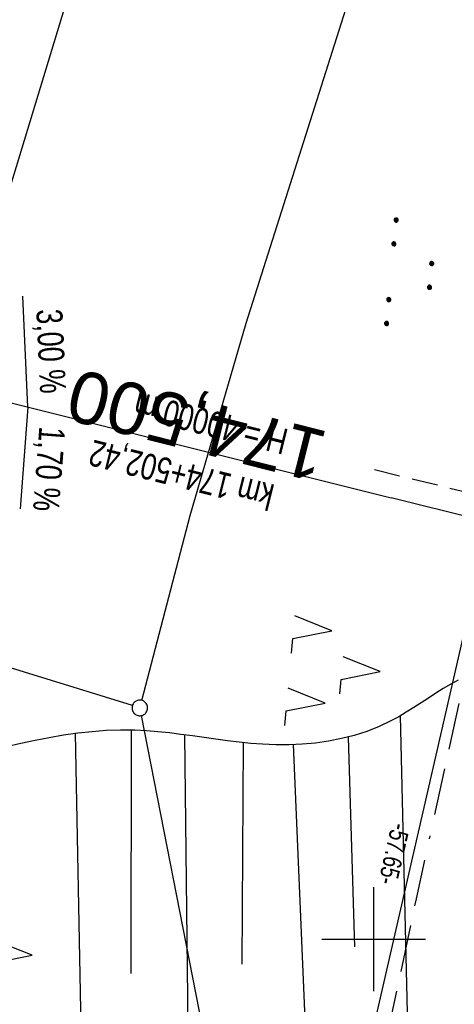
# Model space of a CAD drawing. Extents: x 508338 to 508887, y 451697 to 452490.
# Tile 14 of 37: x 508466 to 508508, y 451894 to 451989. Entities that reach past the tile are written whole.
import ezdxf
from ezdxf.enums import TextEntityAlignment as Align

# ---------------------------------------------------------------- set-up
doc = ezdxf.new("R2010")
doc.units = 0
doc.header["$LTSCALE"] = 10
doc.header["$MEASUREMENT"] = 0
for name, pattern in [('ACAD_ISO16W100', [73, 15, -6.5, 15, -6.5, 15, -7, 1, -7]), ('LT00', [0]), ('LT17', [0.15, 0.1, -0.05])]:
    doc.linetypes.add(name, pattern=pattern)
doc.layers.get('0').update_dxf_attribs({"linetype": 'LT00'})
for name, color, linetype in [('--EK_ST-93-1', 30, 'LT17'), ('--EL_DFK_AB_L', 21, 'LT00'), ('-GRA-40W', 11, 'Continuous'), ('ABSTAND', 8, 'LT00'), ('BAB-KABEL', 220, 'ACAD_ISO16W100'), ('DFK_AB_L', 21, 'LT00'), ('DFK_GZPKT', 250, 'LT00'), ('DFK_KATASTER', 250, 'LT00'), ('DFK_NUTZUNG', 250, 'LT00'), ('V120_BOESCH', 250, 'LT00'), ('V120_BOSCHUNG', 250, 'LT00'), ('V120_RASTER', 250, 'LT00')]:
    doc.layers.add(name, color=color, linetype=linetype)
doc.styles.add('Beschrift', font='ARIAL.TTF')
doc.styles.get("Standard").update_dxf_attribs({"font": 'ARIAL.TTF'})

# ---------------------------------------------------------------- blocks, each defined once
blk = doc.blocks.new('SYMB7010')
at = {"color": 0, "linetype": 'ByBlock'}
for points in [[(-0.031408, 0.499213), (-0.093728, 0.49134), (-0.15457, 0.475719), (-0.212975, 0.452595), (-0.268021, 0.422333), (-0.31884, 0.385411), (-0.36463, 0.342411), (-0.40467, 0.29401), (-0.438329, 0.240973), (-0.465074, 0.184136), (-0.484486, 0.124395), (-0.496256, 0.062692), (-0.5002, 0)], [(-0.5002, 0), (-0.496256, -0.062692), (-0.484486, -0.124395), (-0.465075, -0.184136), (-0.438329, -0.240973), (-0.404671, -0.29401), (-0.36463, -0.342411), (-0.31884, -0.385411), (-0.268021, -0.422333), (-0.212975, -0.452595), (-0.154571, -0.475719), (-0.093728, -0.49134), (-0.031408, -0.499213), (0.031408, -0.499213)], [(0.5002, 0), (0.496256, 0.062692), (0.484485, 0.124395), (0.465074, 0.184136), (0.438329, 0.240973), (0.40467, 0.29401), (0.36463, 0.342411), (0.31884, 0.385411), (0.268021, 0.422333), (0.212975, 0.452595), (0.15457, 0.475719), (0.093728, 0.49134), (0.031408, 0.499213), (-0.031408, 0.499213)], [(0.031408, -0.499213), (0.093728, -0.491341), (0.15457, -0.475719), (0.212975, -0.452595), (0.268021, -0.422333), (0.31884, -0.385411), (0.36463, -0.342411), (0.404671, -0.294011), (0.438329, -0.240974), (0.465075, -0.184136), (0.484486, -0.124395), (0.496256, -0.062692), (0.500201, 0)]]:
    blk.add_lwpolyline(points, dxfattribs=at)
blk = doc.blocks.new('SYMB7111')
at = {"color": 0, "linetype": 'ByBlock'}
for p, q in [((-0.13, 0.202919), (-0.13, 0.177081)), ((-0.125, 0.172895), (-0.125, 0.207105)), ((-0.12, 0.209164), (-0.12, 0.170836)), ((-0.115, 0.170204), (-0.115, 0.209796)), ((-0.11, 0.209164), (-0.11, 0.170836)), ((-0.105, 0.172895), (-0.105, 0.207105)), ((-0.1, 0.202919), (-0.1, 0.177081)), ((-0.095, 0.189874), (-0.095, 0.190146)), ((0.1, 0.202919), (0.1, 0.177081)), ((0.105, 0.172895), (0.105, 0.207105)), ((0.11, 0.209164), (0.11, 0.170836)), ((0.115, 0.170204), (0.115, 0.209796)), ((0.12, 0.209164), (0.12, 0.170836)), ((0.125, 0.172895), (0.125, 0.207105)), ((0.13, 0.202919), (0.13, 0.177081)), ((0.135, 0.189874), (0.135, 0.190146)), ((-0.515, -0.177081), (-0.515, -0.202919)), ((-0.51, -0.207105), (-0.51, -0.172895)), ((-0.505, -0.170836), (-0.505, -0.209164)), ((-0.5, -0.209796), (-0.5, -0.170204)), ((-0.495, -0.170836), (-0.495, -0.209164)), ((-0.49, -0.207105), (-0.49, -0.172895)), ((-0.485, -0.177081), (-0.485, -0.202919)), ((-0.285, -0.177081), (-0.285, -0.202919)), ((-0.28, -0.207105), (-0.28, -0.172895)), ((-0.275, -0.170836), (-0.275, -0.209164)), ((-0.27, -0.209796), (-0.27, -0.170204)), ((-0.265, -0.170836), (-0.265, -0.209164)), ((-0.26, -0.207105), (-0.26, -0.172895)), ((-0.255, -0.177081), (-0.255, -0.202919)), ((0.255, -0.177081), (0.255, -0.202919)), ((0.26, -0.207105), (0.26, -0.172895)), ((0.265, -0.170836), (0.265, -0.209164)), ((0.27, -0.209796), (0.27, -0.170204)), ((0.275, -0.170836), (0.275, -0.209164)), ((0.28, -0.207105), (0.28, -0.172895)), ((0.285, -0.177081), (0.285, -0.202919)), ((0.485, -0.177081), (0.485, -0.202919)), ((0.49, -0.207105), (0.49, -0.172895)), ((0.495, -0.170836), (0.495, -0.209164)), ((0.5, -0.209796), (0.5, -0.170204)), ((0.505, -0.170836), (0.505, -0.209164)), ((0.51, -0.207105), (0.51, -0.172895)), ((0.515, -0.177081), (0.515, -0.202919)), ((-0.48, -0.190126), (-0.48, -0.189854)), ((-0.25, -0.190126), (-0.25, -0.189854)), ((0.29, -0.190126), (0.29, -0.189854)), ((0.52, -0.190126), (0.52, -0.189854))]:
    blk.add_line(p, q, dxfattribs=at)
for points in [[(-0.095, 0.19), (-0.096981, 0.198678), (-0.10253, 0.205637), (-0.11055, 0.209499), (-0.11945, 0.209499), (-0.12747, 0.205637), (-0.133019, 0.198678), (-0.135, 0.19), (-0.133019, 0.181322), (-0.12747, 0.174363), (-0.11945, 0.170501), (-0.11055, 0.170501), (-0.10253, 0.174363), (-0.096981, 0.181322), (-0.095, 0.19)], [(0.135, 0.19), (0.133019, 0.198678), (0.12747, 0.205637), (0.11945, 0.209499), (0.11055, 0.209499), (0.10253, 0.205637), (0.096981, 0.198678), (0.095, 0.19), (0.096981, 0.181322), (0.10253, 0.174363), (0.11055, 0.170501), (0.11945, 0.170501), (0.12747, 0.174363), (0.133019, 0.181322), (0.135, 0.19)], [(-0.48, -0.19), (-0.481981, -0.181322), (-0.48753, -0.174363), (-0.49555, -0.170501), (-0.50445, -0.170501), (-0.51247, -0.174363), (-0.518019, -0.181322), (-0.52, -0.19), (-0.518019, -0.198678), (-0.51247, -0.205637), (-0.50445, -0.209499), (-0.49555, -0.209499), (-0.48753, -0.205637), (-0.481981, -0.198678), (-0.48, -0.19)], [(-0.25, -0.19), (-0.251981, -0.181322), (-0.25753, -0.174363), (-0.26555, -0.170501), (-0.27445, -0.170501), (-0.28247, -0.174363), (-0.288019, -0.181322), (-0.29, -0.19), (-0.288019, -0.198678), (-0.28247, -0.205637), (-0.27445, -0.209499), (-0.26555, -0.209499), (-0.25753, -0.205637), (-0.251981, -0.198678), (-0.25, -0.19)], [(0.29, -0.19), (0.288019, -0.181322), (0.28247, -0.174363), (0.27445, -0.170501), (0.26555, -0.170501), (0.25753, -0.174363), (0.251981, -0.181322), (0.25, -0.19), (0.251981, -0.198678), (0.25753, -0.205637), (0.26555, -0.209499), (0.27445, -0.209499), (0.28247, -0.205637), (0.288019, -0.198678), (0.29, -0.19)], [(0.52, -0.19), (0.518019, -0.181322), (0.51247, -0.174363), (0.50445, -0.170501), (0.49555, -0.170501), (0.48753, -0.174363), (0.481981, -0.181322), (0.48, -0.19), (0.481981, -0.198678), (0.48753, -0.205637), (0.49555, -0.209499), (0.50445, -0.209499), (0.51247, -0.205637), (0.518019, -0.198678), (0.52, -0.19)]]:
    blk.add_lwpolyline(points, dxfattribs=at)
blk = doc.blocks.new('SYMB7221')
at = {"color": 0, "linetype": 'ByBlock'}
for p, q in [((0, 0.435), (-0.11, 0.065)), ((0.11, 0.065), (0, 0.435)), ((0.25, 0.065), (0.11, 0.065)), ((-0.35, -0.065), (-0.46, -0.435)), ((0.35, -0.065), (0.24, -0.435))]:
    blk.add_line(p, q, dxfattribs=at)
for points in [[(-0.1, -0.435), (-0.24, -0.435), (-0.35, -0.065)], [(0.6, -0.435), (0.46, -0.435), (0.35, -0.065)]]:
    blk.add_lwpolyline(points, dxfattribs=at)

msp = doc.modelspace()

# ---------------------------------------------------------------- linework, layer by layer
at = {"layer": '--EK_ST-93-1', "ltscale": 2.5}
msp.add_line((508538.916, 451935.716), (508500.068, 451945.214), dxfattribs=at)
at = {"layer": '--EL_DFK_AB_L'}
msp.add_line((508496.948, 451878.239), (508509.513, 451932.968), dxfattribs=at)
at = {"layer": '-GRA-40W'}
for p, q in [((508466.67, 451951.268), (508466.172, 451961.957)), ((508461.819, 451952.48), (508501.693, 451942.517)), ((508466.67, 451951.268), (508465.92, 451941.477)), ((508532.994, 451934.697), (508501.693, 451942.517))]:
    msp.add_line(p, q, dxfattribs=at)
at = {"layer": 'BAB-KABEL', "ltscale": 0.03, "flags": 128}
msp.add_lwpolyline([(508761.28, 452432.606), (508758.419, 452428.428), (508739.68, 452403.76), (508729.292, 452388.818), (508718.54, 452373.233), (508703.599, 452351.252), (508691.191, 452332.568), (508683.269, 452321.197), (508665.145, 452295.518), (508650.311, 452273.797), (508640.27, 452255.934), (508627.098, 452232.209), (508605.23, 452190.541), (508599.472, 452179.579), (508592.749, 452167.391), (508583.651, 452148.788), (508573.765, 452130.582), (508563.425, 452108.449), (508560.447, 452102.665), (508549.765, 452082.181), (508542.414, 452068.716), (508539.087, 452057.314), (508533.483, 452037.156), (508524.028, 452005.818), (508520.877, 451993.356), (508518.427, 451976.743), (508515.272, 451953.251), (508513.346, 451942.584), (508511.857, 451935.865), (508509.56, 451928.87), (508504.088, 451903.888), (508497.962, 451875.101), (508486.027, 451837.964), (508485.698, 451831.624), (508478.836, 451792.344), (508487.53, 451759.381), (508487.306, 451756.485), (508479.92, 451748.176)], dxfattribs=at)
at = {"layer": 'DFK_AB_L'}
msp.add_line((508496.948, 451878.239), (508509.513, 451932.968), dxfattribs=at)
at = {"layer": 'DFK_KATASTER'}
for p, q in [((508464.8, 451971.9), (508472.39, 451996.918)), ((508487.72, 451959.359), (508497.31, 451989.59)), ((508482.32, 451940.819), (508487.72, 451959.359)), ((508477.651, 451923.005), (508482.32, 451940.819)), ((508476.744, 451922.502), (508453.607, 451929.658)), ((508477.604, 451921.542), (508486.366, 451876.755))]:
    msp.add_line(p, q, dxfattribs=at)
at = {"layer": 'V120_BOESCH'}
msp.add_lwpolyline([(508508.144, 451924.956), (508507.42, 451924.563), (508506.703, 451924.139), (508505.99, 451923.693), (508505.28, 451923.234), (508504.568, 451922.769), (508503.853, 451922.307), (508503.132, 451921.856), (508502.402, 451921.425), (508501.66, 451921.023), (508500.507, 451920.479), (508499.325, 451920.017), (508498.118, 451919.631), (508496.889, 451919.319), (508495.643, 451919.076), (508494.384, 451918.9), (508493.116, 451918.785), (508491.842, 451918.728), (508490.567, 451918.726), (508489.294, 451918.775), (508488.158, 451918.857), (508487.027, 451918.97), (508485.9, 451919.105), (508484.777, 451919.257), (508483.657, 451919.416), (508482.539, 451919.576), (508481.424, 451919.73), (508480.311, 451919.87), (508479.199, 451919.989), (508478.088, 451920.08), (508476.977, 451920.135), (508475.604, 451920.145), (508474.232, 451920.096), (508472.859, 451919.991), (508471.485, 451919.838), (508470.112, 451919.64), (508468.738, 451919.404), (508467.364, 451919.135), (508465.99, 451918.839), (508464.616, 451918.521)], dxfattribs=at)
at = {"layer": 'V120_BOSCHUNG'}
for p, q in [((508502.559, 451921.533), (508503.528, 451880.093)), ((508476.64, 451920.176), (508476.596, 451896.691)), ((508471.237, 451919.824), (508472.175, 451870.754)), ((508481.757, 451919.651), (508482.279, 451873.563)), ((508497.528, 451919.458), (508498.143, 451899.272)), ((508487.428, 451918.93), (508487.297, 451897.583)), ((508492.233, 451918.74), (508494.012, 451877.072))]:
    msp.add_line(p, q, dxfattribs=at)
at = {"layer": 'V120_RASTER'}
for p, q in [((508500, 451895), (508500, 451905)), ((508494.997, 451900.001), (508504.997, 451900.001))]:
    msp.add_line(p, q, dxfattribs=at)

# ---------------------------------------------------------------- block references
at = {"layer": 'DFK_GZPKT', "xscale": 1.500000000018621, "yscale": 1.5, "zscale": 1.5, "rotation": 264.7377099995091}
msp.add_blockref('SYMB7010', (508477.46, 451922.279), dxfattribs=at)
at = {"layer": 'DFK_NUTZUNG', "yscale": 10, "zscale": 10}
for name, p, xscale, rotation in [('SYMB7111', (508503.588, 451964.13), 9.999999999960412, 264.7377000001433), ('SYMB7221', (508496.3, 451926.176), 10.00000000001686, 264.7377100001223), ('SYMB7221', (508462.742, 451898.847), 10.00000000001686, 264.7377100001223)]:
    msp.add_blockref(name, p, dxfattribs=dict(at, xscale=xscale, rotation=rotation))

# ---------------------------------------------------------------- texts
at = {"layer": '--EK_ST-93-1', "style": 'Beschrift'}
msp.add_text('174,500', height=5, rotation=-194.14513, dxfattribs=at).set_placement((508495.183, 451946.406), align=Align.MIDDLE_LEFT)
at = {"layer": '-GRA-40W', "style": 'Beschrift', "width": 0.75}
msp.add_text('3,00 %', height=2.5, rotation=272.6707, dxfattribs=at).set_placement((508467.863, 451952.516), align=Align.RIGHT)
msp.add_text('H = 40000 m', height=2.5, rotation=165.97146, dxfattribs=at).set_placement((508491.288, 451946.663), align=Align.TOP_LEFT)
for s, rotation, p in [('1,70 %', 265.6195, (508467.784, 451949.444)), ('km 174+502,42', 165.97146, (508490.561, 451943.753))]:
    msp.add_text(s, height=2.5, rotation=rotation, dxfattribs=at).set_placement(p)
at = {"layer": 'ABSTAND', "width": 0.75}
msp.add_text(' -57.65-', height=1.8, rotation=-102.9295, dxfattribs=at).set_placement((508501.883, 451911.806))

doc.saveas('drawing.dxf')
